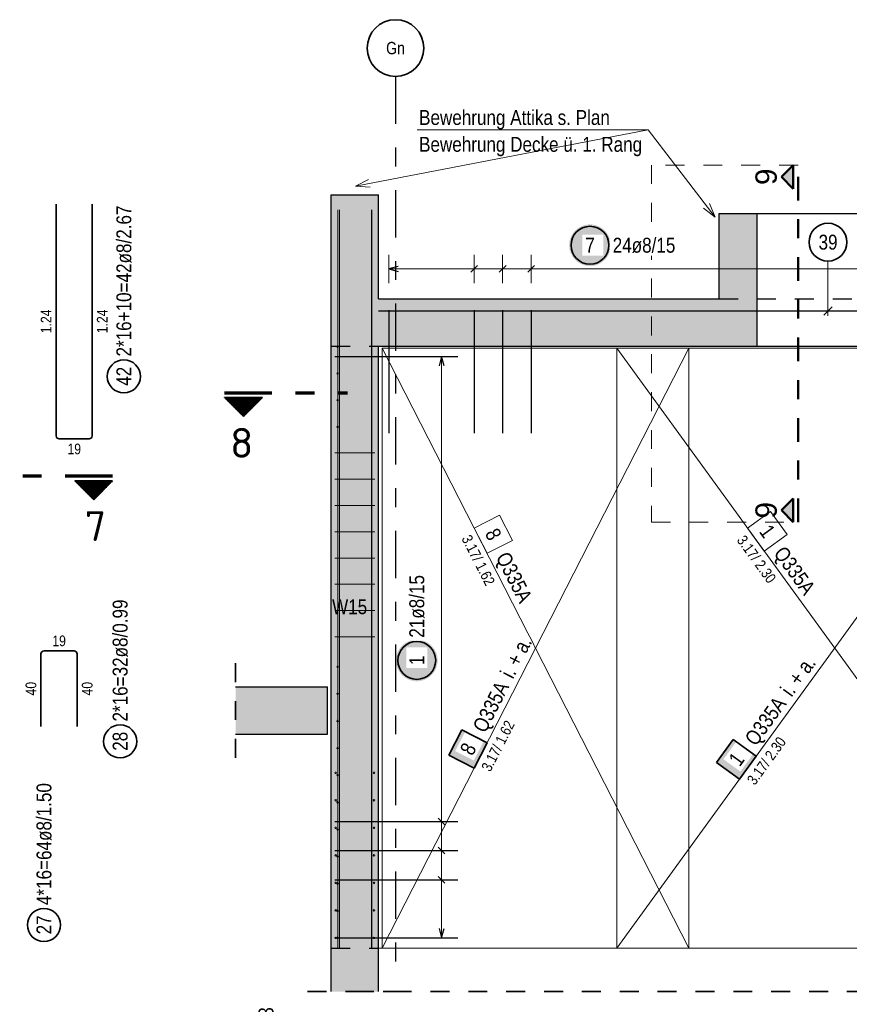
# Model space of a CAD drawing. Header units: millimetres. Extents: x -16 to 44.7, y 0 to 21.2.
# Tile 18 of 49: x 12 to 16.4, y 6 to 11.2. Entities that reach past the tile are written whole.
import ezdxf
from ezdxf.enums import TextEntityAlignment as Align

# ---------------------------------------------------------------- set-up
doc = ezdxf.new("R2010")
doc.units = ezdxf.units.MM
for name, pattern in [('DASHDOT', [1, 0.5, -0.25, 0, -0.25]), ('DASHDOTX2', [2, 1, -0.5, 0, -0.5]), ('HIDDEN', [0.375, 0.25, -0.125])]:
    doc.linetypes.add(name, pattern=pattern)
doc.layers.add('nplo Bewehrung', color=7, linetype='Continuous', lineweight=20)
doc.styles.add('Arial', font='arial.ttf')
doc.styles.add('Arial Narrow', font='ARIALN.TTF')
doc.styles.add('isocp', font='isocp', dxfattribs={"width": 1.1})
doc.linetypes.add('STRAKON_Linetype_13', pattern='A,15,[130,ltypeshp.shx,S=1.875,R=-30,X=0,Y=0],-1.875,[130,ltypeshp.shx,S=1.875,R=-30,X=0,Y=0]', length=16.875)
pattern_1 = [(270, (0, 0), (0.01, -2e-18), [])]

msp = doc.modelspace()

# ---------------------------------------------------------------- hatches: boundary and pattern name
at = {"lineweight": 13, "true_color": 0x0000ff}
for points in [[(16.000194, 10.350118), (16.062694, 10.287618), (16.062694, 10.412618)], [(16.000194, 8.588551), (16.062694, 8.526051), (16.062694, 8.651051)]]:
    msp.add_hatch(color=5, dxfattribs=at).paths.add_polyline_path(points)
at = {"lineweight": 13, "true_color": 0xd7ffd7}
for points in [[(13.621191, 9.705935), (13.871191, 9.705935), (13.871191, 10.255935), (13.621191, 10.255935)], [(15.871191, 9.705935), (15.871191, 10.155935), (15.671191, 10.155935), (15.671191, 9.705935)], [(15.871191, 9.455935), (15.871191, 9.705935), (13.621191, 9.705935), (13.621191, 9.455935)], [(13.871191, 6.275941), (13.871191, 9.455935), (13.621191, 9.455935), (13.621191, 6.275941)], [(13.11632, 7.405935), (13.601181, 7.405935), (13.601181, 7.655935), (13.11632, 7.655935)], [(13.621191, 6.045935), (13.871191, 6.045935), (13.871191, 6.275941), (13.621191, 6.275941)]]:
    msp.add_hatch(color=254, dxfattribs=at).paths.add_polyline_path(points)
at = {"lineweight": 25, "true_color": 0xffffff}
for points in [[(15.098599, 9.989004), (15.098532, 9.992843), (15.098331, 9.996677), (15.097996, 10.000502), (15.097528, 10.004313), (15.096928, 10.008105), (15.096195, 10.011874), (15.095331, 10.015615), (15.094338, 10.019324), (15.093215, 10.022996), (15.091965, 10.026626), (15.090589, 10.03021), (15.089089, 10.033745), (15.087466, 10.037224), (15.085723, 10.040646), (15.083862, 10.044004), (15.081884, 10.047295), (15.079793, 10.050515), (15.077591, 10.05366), (15.07528, 10.056726), (15.072864, 10.05971), (15.070345, 10.062608), (15.067726, 10.065416), (15.065011, 10.068131), (15.062203, 10.07075), (15.059305, 10.073269), (15.056322, 10.075685), (15.053255, 10.077996), (15.05011, 10.080198), (15.04689, 10.082289), (15.043599, 10.084266), (15.040241, 10.086128), (15.03682, 10.087871), (15.03334, 10.089494), (15.029806, 10.090994), (15.026221, 10.09237), (15.022591, 10.09362), (15.018919, 10.094742), (15.01521, 10.095736), (15.011469, 10.0966), (15.0077, 10.097333), (15.003908, 10.097933), (15.000097, 10.098401), (14.996272, 10.098736), (14.992438, 10.098937), (14.988599, 10.099004), (14.98476, 10.098937), (14.980926, 10.098736), (14.977101, 10.098401), (14.97329, 10.097933), (14.969497, 10.097333), (14.965729, 10.0966), (14.961987, 10.095736), (14.958279, 10.094742), (14.954607, 10.09362), (14.950977, 10.09237), (14.947392, 10.090994), (14.943858, 10.089494), (14.940378, 10.087871), (14.936957, 10.086128), (14.933599, 10.084266), (14.930308, 10.082289), (14.927088, 10.080198), (14.923942, 10.077996), (14.920876, 10.075685), (14.917892, 10.073269), (14.914994, 10.07075), (14.912186, 10.068131), (14.909471, 10.065416), (14.906853, 10.062608), (14.904334, 10.05971), (14.901918, 10.056726), (14.899607, 10.05366), (14.897405, 10.050515), (14.895314, 10.047295), (14.893336, 10.044004), (14.891475, 10.040646), (14.889731, 10.037224), (14.888109, 10.033745), (14.886609, 10.03021), (14.885233, 10.026626), (14.883983, 10.022996), (14.88286, 10.019324), (14.881866, 10.015615), (14.881003, 10.011874), (14.88027, 10.008105), (14.879669, 10.004313), (14.879201, 10.000502), (14.878867, 9.996677), (14.878666, 9.992843), (14.878599, 9.989004), (14.878666, 9.985165), (14.878867, 9.98133), (14.879201, 9.977506), (14.879669, 9.973695), (14.88027, 9.969902), (14.881003, 9.966133), (14.881866, 9.962392), (14.88286, 9.958684), (14.883983, 9.955012), (14.885233, 9.951381), (14.886609, 9.947797), (14.888109, 9.944263), (14.889731, 9.940783), (14.891475, 9.937362), (14.893336, 9.934004), (14.895314, 9.930713), (14.897405, 9.927492), (14.899607, 9.924347), (14.901918, 9.921281), (14.904334, 9.918297), (14.906853, 9.915399), (14.909471, 9.912591), (14.912186, 9.909876), (14.914994, 9.907258), (14.917892, 9.904739), (14.920876, 9.902322), (14.923942, 9.900012), (14.927088, 9.89781), (14.930308, 9.895718), (14.933599, 9.893741), (14.936957, 9.891879), (14.940378, 9.890136), (14.943858, 9.888514), (14.947392, 9.887013), (14.950977, 9.885637), (14.954607, 9.884387), (14.958279, 9.883265), (14.961987, 9.882271), (14.965729, 9.881407), (14.969497, 9.880675), (14.97329, 9.880074), (14.977101, 9.879606), (14.980926, 9.879272), (14.98476, 9.879071), (14.988599, 9.879004), (14.992438, 9.879071), (14.996272, 9.879272), (15.000097, 9.879606), (15.003908, 9.880074), (15.0077, 9.880675), (15.011469, 9.881407), (15.01521, 9.882271), (15.018919, 9.883265), (15.022591, 9.884387), (15.026221, 9.885637), (15.029806, 9.887013), (15.03334, 9.888514), (15.03682, 9.890136), (15.040241, 9.891879), (15.043599, 9.893741), (15.04689, 9.895718), (15.05011, 9.89781), (15.053255, 9.900012), (15.056322, 9.902322), (15.059305, 9.904739), (15.062203, 9.907258), (15.065011, 9.909876), (15.067726, 9.912591), (15.070345, 9.915399), (15.072864, 9.918297), (15.07528, 9.921281), (15.077591, 9.924347), (15.079793, 9.927492), (15.081884, 9.930713), (15.083862, 9.934004), (15.085723, 9.937362), (15.087466, 9.940783), (15.089089, 9.944263), (15.090589, 9.947797), (15.091965, 9.951381), (15.093215, 9.955012), (15.094338, 9.958684), (15.095331, 9.962392), (15.096195, 9.966133), (15.096928, 9.969902), (15.097528, 9.973695), (15.097996, 9.977506), (15.098331, 9.98133)], [(14.183618, 7.795562), (14.183551, 7.799401), (14.18335, 7.803235), (14.183016, 7.80706), (14.182548, 7.810871), (14.181947, 7.814663), (14.181214, 7.818432), (14.180351, 7.822173), (14.179357, 7.825882), (14.178234, 7.829554), (14.176984, 7.833184), (14.175608, 7.836768), (14.174108, 7.840303), (14.172486, 7.843783), (14.170742, 7.847204), (14.168881, 7.850562), (14.166904, 7.853853), (14.164812, 7.857073), (14.16261, 7.860218), (14.160299, 7.863284), (14.157883, 7.866268), (14.155364, 7.869166), (14.152746, 7.871974), (14.150031, 7.874689), (14.147223, 7.877308), (14.144325, 7.879827), (14.141341, 7.882243), (14.138275, 7.884554), (14.135129, 7.886756), (14.131909, 7.888847), (14.128618, 7.890824), (14.12526, 7.892686), (14.121839, 7.894429), (14.118359, 7.896052), (14.114825, 7.897552), (14.11124, 7.898928), (14.10761, 7.900178), (14.103938, 7.9013), (14.10023, 7.902294), (14.096489, 7.903158), (14.09272, 7.903891), (14.088927, 7.904491), (14.085116, 7.904959), (14.081291, 7.905294), (14.077457, 7.905495), (14.073618, 7.905562), (14.069779, 7.905495), (14.065945, 7.905294), (14.06212, 7.904959), (14.058309, 7.904491), (14.054517, 7.903891), (14.050748, 7.903158), (14.047007, 7.902294), (14.043298, 7.9013), (14.039626, 7.900178), (14.035996, 7.898928), (14.032412, 7.897552), (14.028877, 7.896052), (14.025397, 7.894429), (14.021976, 7.892686), (14.018618, 7.890824), (14.015327, 7.888847), (14.012107, 7.886756), (14.008962, 7.884554), (14.005895, 7.882243), (14.002912, 7.879827), (14.000014, 7.877308), (13.997206, 7.874689), (13.994491, 7.871974), (13.991872, 7.869166), (13.989353, 7.866268), (13.986937, 7.863284), (13.984626, 7.860218), (13.982424, 7.857073), (13.980333, 7.853853), (13.978355, 7.850562), (13.976494, 7.847204), (13.974751, 7.843783), (13.973128, 7.840303), (13.971628, 7.836768), (13.970252, 7.833184), (13.969002, 7.829554), (13.967879, 7.825882), (13.966886, 7.822173), (13.966022, 7.818432), (13.965289, 7.814663), (13.964689, 7.810871), (13.964221, 7.80706), (13.963886, 7.803235), (13.963685, 7.799401), (13.963618, 7.795562), (13.963685, 7.791723), (13.963886, 7.787888), (13.964221, 7.784064), (13.964689, 7.780253), (13.965289, 7.77646), (13.966022, 7.772691), (13.966886, 7.76895), (13.967879, 7.765242), (13.969002, 7.76157), (13.970252, 7.757939), (13.971628, 7.754355), (13.973128, 7.750821), (13.974751, 7.747341), (13.976494, 7.74392), (13.978355, 7.740562), (13.980333, 7.737271), (13.982424, 7.73405), (13.984626, 7.730905), (13.986937, 7.727839), (13.989353, 7.724855), (13.991872, 7.721957), (13.994491, 7.719149), (13.997206, 7.716434), (14.000014, 7.713816), (14.002912, 7.711297), (14.005895, 7.70888), (14.008962, 7.70657), (14.012107, 7.704368), (14.015327, 7.702276), (14.018618, 7.700299), (14.021976, 7.698437), (14.025397, 7.696694), (14.028877, 7.695072), (14.032412, 7.693571), (14.035996, 7.692195), (14.039626, 7.690945), (14.043298, 7.689823), (14.047007, 7.688829), (14.050748, 7.687965), (14.054517, 7.687233), (14.058309, 7.686632), (14.06212, 7.686164), (14.065945, 7.68583), (14.069779, 7.685629), (14.073618, 7.685562), (14.077457, 7.685629), (14.081291, 7.68583), (14.085116, 7.686164), (14.088927, 7.686632), (14.09272, 7.687233), (14.096489, 7.687965), (14.10023, 7.688829), (14.103938, 7.689823), (14.10761, 7.690945), (14.11124, 7.692195), (14.114825, 7.693571), (14.118359, 7.695072), (14.121839, 7.696694), (14.12526, 7.698437), (14.128618, 7.700299), (14.131909, 7.702276), (14.135129, 7.704368), (14.138275, 7.70657), (14.141341, 7.70888), (14.144325, 7.711297), (14.147223, 7.713816), (14.150031, 7.716434), (14.152746, 7.719149), (14.155364, 7.721957), (14.157883, 7.724855), (14.160299, 7.727839), (14.16261, 7.730905), (14.164812, 7.73405), (14.166904, 7.737271), (14.168881, 7.740562), (14.170742, 7.74392), (14.172486, 7.747341), (14.174108, 7.750821), (14.175608, 7.754355), (14.176984, 7.757939), (14.178234, 7.76157), (14.179357, 7.765242), (14.180351, 7.76895), (14.181214, 7.772691), (14.181947, 7.77646), (14.182548, 7.780253), (14.183016, 7.784064), (14.18335, 7.787888)]]:
    msp.add_hatch(color=7, dxfattribs=at).paths.add_polyline_path(points)
at = {"lineweight": 50}
h = msp.add_hatch(dxfattribs=at)
h.set_pattern_fill('Mau', color=4, scale=0.01, angle=270, style=0, pattern_type=2)
h.set_pattern_definition(pattern_1)
h.paths.add_polyline_path([(13.257728, 9.18445), (13.057728, 9.18445), (13.157728, 9.08445)])
h = msp.add_hatch(dxfattribs=at)
h.set_pattern_fill('Mau', color=4, scale=0.01, angle=270, style=0, pattern_type=2)
h.set_pattern_definition(pattern_1)
h.paths.add_polyline_path([(12.266678, 8.744607), (12.366678, 8.644607), (12.466678, 8.744607)])
at = {"lineweight": 35, "true_color": 0xffffff}
for points in [[(14.311889, 7.428765), (14.243629, 7.295196), (14.377197, 7.226936), (14.445457, 7.360505)], [(15.745891, 7.378546), (15.657802, 7.257136), (15.779212, 7.169047), (15.867301, 7.290456)]]:
    msp.add_hatch(color=7, dxfattribs=at).paths.add_polyline_path(points)

# ---------------------------------------------------------------- linework, layer by layer
at = {"color": 3, "linetype": 'DASHDOTX2', "lineweight": 25, "ltscale": 0.25}
msp.add_line((13.961188, 10.88044), (13.961188, 6.190045), dxfattribs=at)
at = {"color": 5, "linetype": 'Continuous', "lineweight": 18}
for p, q in [((15.29546, 10.598756), (13.749334, 10.301601)), ((14.075509, 10.598756), (15.29546, 10.598756)), ((15.29546, 10.598756), (15.649836, 10.137278)), ((13.749334, 10.301601), (13.819194, 10.335492)), ((13.826779, 10.296022), (13.749334, 10.301601)), ((15.620096, 10.209002), (15.649836, 10.137278)), ((15.649836, 10.137278), (15.588218, 10.184523)), ((13.925193, 9.939004), (13.925193, 9.789004)), ((14.376758, 9.789004), (14.376758, 9.939004)), ((14.52728, 9.789004), (14.52728, 9.939004)), ((14.677801, 9.789004), (14.677801, 9.939004)), ((16.245882, 9.905163), (16.245882, 9.615935)), ((17.387191, 9.864004), (13.925193, 9.864004)), ((14.279595, 9.401935), (14.129595, 9.401935)), ((14.204595, 9.401935), (14.204591, 6.329942)), ((14.279592, 6.944341), (14.129592, 6.944341)), ((14.279592, 6.790741), (14.129592, 6.790741)), ((14.279592, 6.637141), (14.129592, 6.637142)), ((14.129591, 6.329942), (14.279591, 6.329942))]:
    msp.add_line(p, q, dxfattribs=at)
at = {"color": 9, "linetype": 'HIDDEN', "lineweight": 0, "ltscale": 0.25}
for p, q in [((16.087694, 10.412618), (15.313339, 10.412618)), ((15.313339, 10.412618), (15.313339, 8.526051)), ((15.313339, 8.526051), (16.087694, 8.526051))]:
    msp.add_line(p, q, dxfattribs=at)
at = {"color": 4, "linetype": 'Continuous', "lineweight": 50}
for p, q in [((16.062694, 10.412618), (16.000194, 10.350118)), ((16.062694, 10.287618), (16.062694, 10.412618)), ((16.000194, 10.350118), (16.062694, 10.287618)), ((16.062694, 8.651051), (16.000194, 8.588551)), ((16.062694, 8.526051), (16.062694, 8.651051)), ((16.000194, 8.588551), (16.062694, 8.526051))]:
    msp.add_line(p, q, dxfattribs=at)
at = {"color": 4, "linetype": 'DASHDOT', "lineweight": 50, "ltscale": 0.25}
msp.add_line((16.087694, 8.526051), (16.087694, 10.412618), dxfattribs=at)
at = {"color": 3, "linetype": 'Continuous', "lineweight": 25}
for p, q in [((13.621191, 10.255935), (13.871191, 10.255935)), ((13.621191, 9.705935), (13.621191, 10.255935)), ((13.871191, 9.705935), (13.871191, 10.255935)), ((15.671191, 10.155935), (15.871191, 10.155935)), ((15.671191, 9.705935), (15.671191, 10.155935)), ((15.871191, 10.155935), (17.371191, 10.155935)), ((15.871191, 9.705935), (15.871191, 10.155935)), ((13.975193, 9.877401), (13.925193, 9.864004)), ((13.925193, 9.864004), (13.975193, 9.850606)), ((14.359081, 9.846326), (14.394436, 9.881681)), ((14.509602, 9.846326), (14.544957, 9.881681)), ((14.660124, 9.846326), (14.695479, 9.881681)), ((13.621191, 9.455935), (13.621191, 9.705935)), ((13.871191, 9.705935), (15.671191, 9.705935)), ((15.871191, 9.455935), (15.871191, 9.705935)), ((19.271191, 9.640935), (13.871191, 9.640935)), ((13.925193, 9.645935), (13.925193, 8.995935)), ((14.376758, 9.645935), (14.376758, 8.995935)), ((14.52728, 9.645935), (14.52728, 8.995935)), ((14.677801, 9.645935), (14.677801, 8.995935)), ((16.223785, 9.618838), (16.267979, 9.663032)), ((13.621191, 6.275941), (13.621191, 9.455935)), ((13.871191, 9.455935), (15.871191, 9.455935)), ((13.871191, 6.275934), (13.871191, 9.455935)), ((15.871191, 9.455935), (17.371191, 9.455935)), ((13.641191, 9.401936), (14.291191, 9.401935)), ((14.204595, 9.401935), (14.191198, 9.351935)), ((14.217993, 9.351935), (14.204595, 9.401935)), ((13.11632, 7.655935), (13.601181, 7.655935)), ((13.601181, 7.405935), (13.601181, 7.655935)), ((13.11632, 7.405935), (13.601181, 7.405935)), ((13.641191, 6.944341), (14.291191, 6.944341)), ((14.22227, 6.926663), (14.186914, 6.962018)), ((13.641191, 6.790742), (14.291191, 6.790741)), ((14.22227, 6.773063), (14.186914, 6.808419)), ((13.641191, 6.637142), (14.291191, 6.637141)), ((14.222269, 6.619464), (14.186914, 6.654819)), ((14.191194, 6.379942), (14.204591, 6.329942)), ((14.204591, 6.329942), (14.217989, 6.379942)), ((13.641191, 6.329943), (14.291191, 6.329942)), ((13.621191, 6.045935), (13.621191, 6.275941)), ((13.871191, 6.045935), (13.871191, 6.275934))]:
    msp.add_line(p, q, dxfattribs=at)
at = {"color": 2, "linetype": 'Continuous', "lineweight": 35}
for p, q in [((12.168561, 8.981934), (12.168561, 10.205928)), ((12.358561, 10.205928), (12.358561, 8.981934)), ((13.057728, 9.18445), (13.257728, 9.18445)), ((13.057728, 9.18445), (13.157728, 9.08445)), ((13.157728, 9.08445), (13.257728, 9.18445)), ((12.342561, 8.965934), (12.184561, 8.965934)), ((12.466678, 8.744607), (12.266678, 8.744607)), ((12.366678, 8.644607), (12.266678, 8.744607)), ((12.466678, 8.744607), (12.366678, 8.644607)), ((12.088197, 7.829934), (12.088197, 7.445934)), ((12.263197, 7.845934), (12.104197, 7.845934)), ((12.279197, 7.445934), (12.279197, 7.829934)), ((14.311889, 7.428765), (14.243629, 7.295196)), ((14.445457, 7.360505), (14.311889, 7.428765)), ((14.377197, 7.226936), (14.445457, 7.360505)), ((15.745891, 7.378546), (15.657802, 7.257136)), ((15.867301, 7.290456), (15.745891, 7.378546)), ((14.243629, 7.295196), (14.377197, 7.226936)), ((15.779212, 7.169047), (15.867301, 7.290456)), ((15.657802, 7.257136), (15.779212, 7.169047))]:
    msp.add_line(p, q, dxfattribs=at)
at = {"color": 3, "linetype": 'HIDDEN', "lineweight": 25, "ltscale": 0.25}
for p, q in [((15.671191, 9.705935), (17.571191, 9.705935)), ((13.621191, 9.455935), (13.871191, 9.455935)), ((13.621191, 6.275941), (13.871191, 6.275941))]:
    msp.add_line(p, q, dxfattribs=at)
at = {"color": 7, "linetype": 'Continuous', "lineweight": 18}
for p, q in [((15.511213, 9.445934), (13.891191, 9.445934)), ((13.891191, 9.445934), (13.891191, 6.27594)), ((17.291203, 9.445935), (15.131217, 9.445935)), ((15.131217, 9.445935), (15.131217, 6.275944)), ((15.511213, 6.275938), (15.511213, 9.445934)), ((15.131217, 6.275944), (17.291203, 9.252964)), ((13.891191, 6.27594), (15.511213, 6.275938)), ((15.131217, 6.275944), (17.431213, 6.275941)), ((15.511213, 6.275938), (15.511213, 6.275938))]:
    msp.add_line(p, q, dxfattribs=at)
at = {"color": 9, "linetype": 'Continuous', "lineweight": 0}
for p, q in [((15.511213, 9.445934), (13.891191, 9.445934)), ((13.891191, 9.445934), (13.891191, 6.27594)), ((17.291203, 9.445935), (15.131217, 9.445935)), ((15.131217, 9.445935), (15.131217, 6.275944)), ((15.511213, 6.275938), (15.511213, 9.445934)), ((15.942625, 8.583026), (15.821216, 8.494937)), ((16.030714, 8.461616), (15.942625, 8.583026)), ((14.510766, 8.563195), (14.377197, 8.494935)), ((14.579026, 8.429626), (14.510766, 8.563195)), ((14.377197, 8.494935), (14.445457, 8.361366)), ((15.821216, 8.494937), (15.909305, 8.373527)), ((14.445457, 8.361366), (14.579026, 8.429626)), ((15.909305, 8.373527), (16.030714, 8.461616)), ((13.891191, 6.27594), (15.511213, 6.275938)), ((15.131217, 6.275944), (17.431213, 6.275941)), ((15.511213, 6.275938), (15.511213, 6.275938))]:
    msp.add_line(p, q, dxfattribs=at)
at = {"color": 1, "linetype": 'DASHDOTX2', "lineweight": 70, "ltscale": 0.25}
for p, q in [((13.057728, 9.20945), (13.707728, 9.20945)), ((12.466678, 8.769607), (11.816678, 8.769607))]:
    msp.add_line(p, q, dxfattribs=at)
at = {"color": 2, "linetype": 'HIDDEN', "lineweight": 35, "ltscale": 0.25}
for p, q in [((13.11632, 7.280935), (13.11632, 7.780935)), ((13.496191, 6.045935), (13.996191, 6.045935)), ((13.746191, 6.045935), (17.793775, 6.045935))]:
    msp.add_line(p, q, dxfattribs=at)
at = {"color": 6, "linetype": 'STRAKON_Linetype_13', "lineweight": 13, "ltscale": 0.01}
msp.add_line((13.871191, 6.275934), (19.371215, 6.275934), dxfattribs=at)
at = {"color": 2, "linetype": 'Continuous', "lineweight": 35}
for centre, radius in [((13.961188, 11.03044), 0.15), ((16.245882, 10.005163), 0.1), ((14.988599, 9.989004), 0.1), ((12.525986, 9.296044), 0.0875), ((14.073618, 7.795562), 0.1), ((12.506383, 7.367872), 0.0875), ((12.103923, 6.398035), 0.0875)]:
    msp.add_circle(centre, radius, dxfattribs=at)
for centre, start, end in [((12.184561, 8.981934), 180, 270), ((12.342561, 8.981934), 270, 0), ((12.104197, 7.829934), 90, 180), ((12.263197, 7.829934), 0, 90)]:
    msp.add_arc(centre, 0.016, start, end, dxfattribs=at)
at = {"layer": 'nplo Bewehrung', "color": 9, "linetype": 'Continuous', "lineweight": 0}
for p, q in [((13.657191, 6.275934), (13.657191, 10.175934)), ((13.666191, 6.275941), (13.666191, 10.175941)), ((13.835191, 6.275934), (13.835191, 10.175934)), ((13.836191, 6.275941), (13.836191, 10.175941)), ((13.641191, 8.891941), (13.851191, 8.891941)), ((13.641191, 8.753084), (13.851191, 8.753084)), ((13.641191, 8.614227), (13.851191, 8.614227)), ((13.641191, 8.47537), (13.851191, 8.47537)), ((13.641191, 8.336513), (13.851191, 8.336513)), ((13.641191, 8.197656), (13.851191, 8.197656)), ((13.641191, 8.058799), (13.851191, 8.058799)), ((13.641191, 7.919942), (13.851191, 7.919942))]:
    msp.add_line(p, q, dxfattribs=at)
for centre in [(13.655191, 9.451935), (13.655191, 9.451935), (13.655191, 9.31127), (13.655191, 9.31127), (13.655191, 9.170606), (13.655191, 9.170606), (13.655191, 9.029941), (13.655191, 9.029941), (13.655191, 7.76194), (13.655191, 7.76194), (13.655191, 7.61874), (13.655191, 7.61874), (13.655191, 7.47554), (13.655191, 7.47554), (13.655191, 7.33234), (13.655191, 7.33234), (13.645191, 7.201934), (13.645191, 7.201934), (13.655191, 7.18914), (13.655191, 7.18914), (13.847191, 7.201934), (13.847191, 7.201934), (13.645191, 7.056602), (13.645191, 7.056602), (13.655191, 7.04594), (13.655191, 7.04594), (13.847191, 7.056602), (13.847191, 7.056602), (13.645191, 6.91127), (13.645191, 6.91127), (13.655191, 6.902741), (13.655191, 6.902741), (13.847191, 6.91127), (13.847191, 6.91127), (13.645191, 6.765937), (13.645191, 6.765937), (13.655191, 6.759541), (13.655191, 6.759541), (13.847191, 6.765937), (13.847191, 6.765937), (13.645191, 6.620605), (13.645191, 6.620605), (13.655191, 6.616341), (13.655191, 6.616341), (13.847191, 6.620605), (13.847191, 6.620605), (13.645191, 6.475273), (13.645191, 6.475273), (13.655191, 6.473141), (13.655191, 6.473141), (13.847191, 6.475273), (13.847191, 6.475273), (13.645191, 6.32994), (13.645191, 6.32994), (13.655191, 6.329941), (13.655191, 6.329941), (13.847191, 6.32994), (13.847191, 6.32994)]:
    msp.add_circle(centre, 0.004, dxfattribs=at)

# ---------------------------------------------------------------- texts
at = {"color": 3, "lineweight": 25, "style": 'Arial Narrow'}
msp.add_text('Gn', height=0.065, dxfattribs=at).set_placement((13.961188, 11.03044), align=Align.MIDDLE_CENTER)
at = {"color": 2, "lineweight": 35, "style": 'Arial Narrow'}
for s, p in [('Bewehrung Attika s. Plan', (14.085761, 10.624385)), ('Bewehrung Decke ü. 1. Rang', (14.085761, 10.482635))]:
    msp.add_text(s, height=0.07875, dxfattribs=at).set_placement(p)
at = {"color": 4, "lineweight": 50, "style": 'Arial'}
for p in [(15.975194, 10.306806), (15.975194, 8.545239)]:
    msp.add_text('9', height=0.1125, rotation=90, dxfattribs=at).set_placement(p)
at = {"color": 2, "lineweight": 35, "style": 'isocp', "width": 1.15}
for s, p in [('8', (13.148602, 8.86625)), ('7', (12.375805, 8.426407))]:
    msp.add_text(s, height=0.1575, dxfattribs=at).set_placement(p, align=Align.CENTER)
at = {"color": 9, "lineweight": 0, "style": 'Arial Narrow'}
msp.add_text('W15', height=0.07875, dxfattribs=at).set_placement((13.626136, 8.03986))
at = {"color": 2, "lineweight": 35, "char_height": 0.07875, "rotation": 90, "line_spacing_factor": 0.9, "style": 'Arial Narrow'}
for s, insert, attachment_point in [('2*16+10=42ø8/2.67', (12.486611, 9.401044), 1), ('42', (12.486611, 9.246431), 1), ('2*16=32ø8/0.99', (12.467008, 7.472872), 1), ('28', (12.467008, 7.318259), 1), ('4*16=64ø8/1.50', (12.064548, 6.503035), 1), ('27', (12.064548, 6.348423), 1), ('Anschlußbewehrung s. Plan Nr. A-B-1R-03 {\\P}Wand W4', (13.435641, 4.24369), 7)]:
    msp.add_mtext(s, dxfattribs=dict(at, insert=insert, attachment_point=attachment_point))
at = {"color": 2, "lineweight": 35, "insert": (16.196269, 10.044538), "char_height": 0.07875, "attachment_point": 1, "line_spacing_factor": 0.9, "style": 'Arial Narrow'}
msp.add_mtext('39', dxfattribs=at)
at = {"color": 3, "lineweight": 25, "char_height": 0.05625, "attachment_point": 1, "rotation": 90, "line_spacing_factor": 0.9, "style": 'Arial Narrow'}
for s, insert in [('1.24', (12.087311, 9.524056)), ('1.24', (12.383561, 9.524056)), ('40', (12.006947, 7.610496)), ('40', (12.304197, 7.610496))]:
    msp.add_mtext(s, dxfattribs=dict(at, insert=insert))
at = {"color": 3, "lineweight": 25, "char_height": 0.05625, "attachment_point": 1, "line_spacing_factor": 0.9, "style": 'Arial Narrow'}
for insert in [(12.228124, 8.940934), (12.148259, 7.927184)]:
    msp.add_mtext('19', dxfattribs=dict(at, insert=insert))
at = {"color": 9, "lineweight": 0, "attachment_point": 1, "line_spacing_factor": 0.9, "style": 'Arial Narrow'}
for s, insert, char_height, rotation in [('8', (14.501885, 8.502288), 0.07875, 297.06925), ('1', (15.943267, 8.521478), 0.07875, 305.962847), (' 3.17/ 1.62', (14.350484, 8.481283), 0.05625, 297.06925), (' 3.17/ 2.30', (15.796934, 8.477319), 0.05625, 305.962847), ('Q335A', (16.019349, 8.407039), 0.07875, 305.962847), ('Q335A', (14.55936, 8.377463), 0.07875, 297.06925)]:
    msp.add_mtext(s, dxfattribs=dict(at, insert=insert, char_height=char_height, rotation=rotation))

# ---------------------------------------------------------------- next in the draw order: texts
at = {"color": 2, "lineweight": 35, "char_height": 0.07875, "attachment_point": 1, "line_spacing_factor": 0.9, "style": 'Arial Narrow', "bg_fill": 3, "box_fill_scale": 1.2, "bg_fill_color": 256, "bg_fill_true_color": 13158600, "bg_fill_transparency": 0}
for s, insert in [('7', (14.963793, 10.028379)), ('24ø8/15', (15.108599, 10.028379))]:
    msp.add_mtext(s, dxfattribs=dict(at, insert=insert))
for s, insert, rotation in [('21ø8/15', (14.034243, 7.915562), 89.999928), ('1', (14.034243, 7.770755), 89.999928), ('Q335A', (15.801301, 7.384674), 54.037127), ('1', (15.716114, 7.276842), 54.037127)]:
    msp.add_mtext(s, dxfattribs=dict(at, insert=insert, rotation=rotation))

# ---------------------------------------------------------------- next in the draw order: linework, layer by layer
at = {"color": 7, "linetype": 'Continuous', "lineweight": 18}
msp.add_line((15.511213, 9.445934), (13.891191, 6.27594), dxfattribs=at)

# ---------------------------------------------------------------- next in the draw order: texts
at = {"color": 2, "lineweight": 35, "attachment_point": 1, "rotation": 54.037127, "line_spacing_factor": 0.9, "style": 'Arial Narrow', "bg_fill": 3, "box_fill_scale": 1.2, "bg_fill_color": 256, "bg_fill_true_color": 13158600, "bg_fill_transparency": 0}
for s, insert, char_height in [('i. + a.', (15.988818, 7.645249), 0.08), (' 3.17/ 2.30', (15.803494, 7.151429), 0.05625)]:
    msp.add_mtext(s, dxfattribs=dict(at, insert=insert, char_height=char_height))

# ---------------------------------------------------------------- next in the draw order: linework, layer by layer
at = {"color": 9, "linetype": 'Continuous', "lineweight": 0}
msp.add_line((17.431213, 6.275941), (15.131217, 9.445935), dxfattribs=at)

# ---------------------------------------------------------------- next in the draw order: texts
at = {"color": 2, "lineweight": 35, "char_height": 0.07875, "attachment_point": 1, "rotation": 62.930734, "line_spacing_factor": 0.9, "style": 'Arial Narrow', "bg_fill": 3, "box_fill_scale": 1.2, "bg_fill_color": 256, "bg_fill_true_color": 13158600, "bg_fill_transparency": 0}
for s, insert in [('Q335A', (14.365685, 7.443386)), ('8', (14.298193, 7.32368))]:
    msp.add_mtext(s, dxfattribs=dict(at, insert=insert))

# ---------------------------------------------------------------- next in the draw order: texts
at = {"color": 2, "lineweight": 35, "attachment_point": 1, "rotation": 62.930734, "line_spacing_factor": 0.9, "style": 'Arial Narrow', "bg_fill": 3, "box_fill_scale": 1.2, "bg_fill_color": 256, "bg_fill_true_color": 13158600, "bg_fill_transparency": 0}
for s, insert, char_height in [('i. + a.', (14.510662, 7.729818), 0.08), (' 3.17/ 1.62', (14.403911, 7.213284), 0.05625)]:
    msp.add_mtext(s, dxfattribs=dict(at, insert=insert, char_height=char_height))

# ---------------------------------------------------------------- next in the draw order: linework, layer by layer
at = {"color": 9, "linetype": 'Continuous', "lineweight": 0}
msp.add_line((13.891191, 9.445934), (15.511213, 6.275938), dxfattribs=at)

doc.saveas('drawing.dxf')
